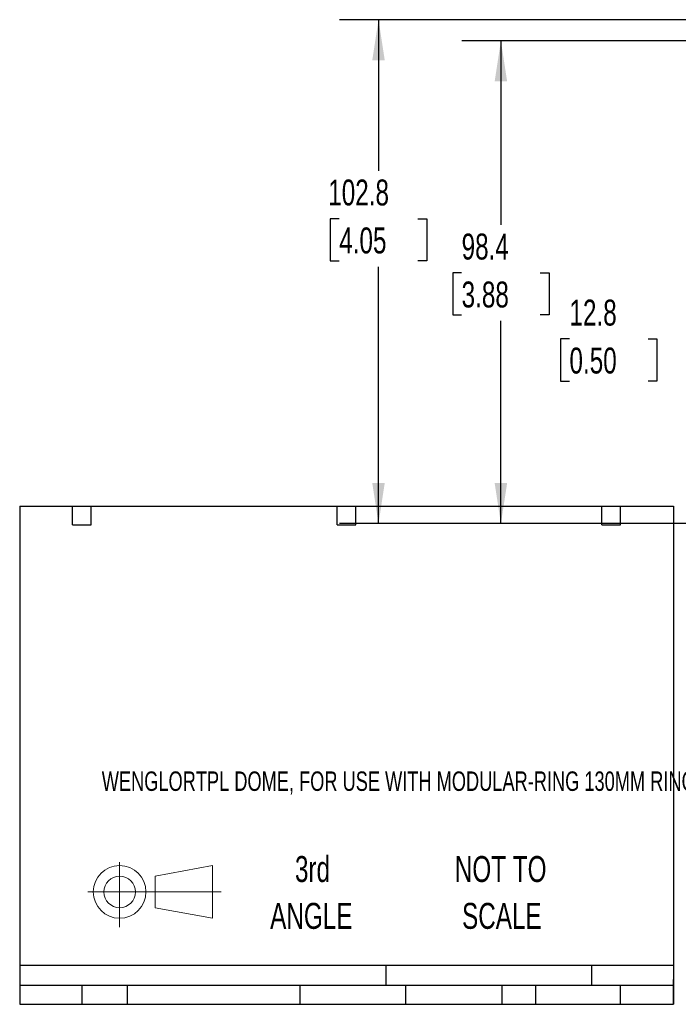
# Model space of a CAD drawing. Header units: millimetres. Extents: x 6 to 1356, y 6 to 1007.
# Tile 1 of 21: x 6 to 275, y 6 to 408. Entities that reach past the tile are written whole.
import ezdxf

# ---------------------------------------------------------------- set-up
doc = ezdxf.new("R2010")
doc.units = ezdxf.units.MM
doc.header["$LTSCALE"] = 5
doc.layers.add('DIMENSIONS', color=140, linetype='Continuous', lineweight=25)
doc.layers.add('TEXT', color=140, linetype='Continuous', lineweight=25)
doc.styles.add('SLDTEXTSTYLE0', font='TXT', dxfattribs={"width": 0.7})
doc.dimstyles.new('SLDDIMSTYLE1', dxfattribs={"dimtxt": 10.790039, "dimasz": 16.51, "dimexe": 0, "dimexo": 0.0625, "dimgap": 2.69751, "dimtad": 0, "dimtih": 1, "dimtoh": 1, "dimlfac": 0.5, "dimrnd": 1e-09, "dimzin": 12, "dimdsep": 46, "dimtxsty": 'SLDTEXTSTYLE0', "dimsah": 1, "dimcen": 0.09, "dimadec": 0, "dimazin": 3, "dimtfac": 1, "dimtmove": 0, "dimatfit": 0, "dimfxl": 0, "dimfrac": 2, "dimtolj": 1, "dimtzin": 12, "dimarcsym": 0})
doc.dimstyles.new('SLDDIMSTYLE2', dxfattribs={"dimtxt": 10.790039, "dimasz": 16.51, "dimexe": 0, "dimexo": 0.0625, "dimgap": 2.69751, "dimtad": 0, "dimtih": 1, "dimtoh": 1, "dimlfac": 0.5, "dimrnd": 1e-09, "dimzin": 12, "dimdsep": 46, "dimtxsty": 'SLDTEXTSTYLE0', "dimsah": 1, "dimcen": 0.09, "dimadec": 0, "dimazin": 3, "dimtfac": 1, "dimtofl": 0, "dimtmove": 0, "dimatfit": 3, "dimfxl": 0, "dimfrac": 2, "dimtolj": 1, "dimtzin": 12, "dimarcsym": 0})

# ---------------------------------------------------------------- blocks, each defined once
blk = doc.blocks.new('Block11')
at = {"color": 7, "linetype": 'Continuous', "lineweight": 18}
for p, q in [((12.94, 26.55), (12.94, 0)), ((27.4, 20.84), (50.88, 25.16)), ((50.88, 25.16), (50.88, 3.66)), ((27.4, 7.98), (27.4, 20.84)), ((0, 14.41), (54.37, 14.41)), ((27.4, 7.98), (50.88, 3.66))]:
    blk.add_line(p, q, dxfattribs=at)
for radius in [10.75, 6.43]:
    blk.add_circle((12.94, 14.41), radius, dxfattribs=at)
blk = doc.blocks.new('Block12')
at = {"color": 7, "linetype": 'Continuous'}
blk.add_blockref('Block11', (0, 0), dxfattribs=at)
blk = doc.blocks.new('SW_NOTE_0_3')
at = {"layer": 'TEXT', "color": 0, "char_height": 10.583, "attachment_point": 2, "style": 'SLDTEXTSTYLE0'}
for s, insert in [('NOT TO', (26.29, 13.64)), ('SCALE', (26.77, -5.47))]:
    blk.add_mtext(s, dxfattribs=dict(at, insert=insert))
blk = doc.blocks.new('SW_NOTE_0_4')
at = {"layer": 'TEXT', "color": 0, "char_height": 10.583, "attachment_point": 2, "style": 'SLDTEXTSTYLE0'}
for s, insert in [('3rd', (11.58, 13.64)), ('ANGLE', (11.09, -5.47))]:
    blk.add_mtext(s, dxfattribs=dict(at, insert=insert))
blk = doc.blocks.new('_D_1')
at = {"layer": 'DIMENSIONS'}
for p, q in [((230.64, 277.66), (227.02, 277.66)), ((227.02, 277.66), (227.02, 260.51)), ((262.71, 277.66), (266.33, 277.66)), ((266.33, 277.66), (266.33, 260.51)), ((282.16, 277.66), (296.75, 277.66)), ((296.75, 277.66), (296.75, 227.87)), ((227.02, 260.51), (230.64, 260.51)), ((266.33, 260.51), (262.71, 260.51)), ((391.22, 227.87), (280.88, 227.87)), ((353.44, 202.37), (280.88, 202.37)), ((296.75, 202.37), (296.75, 170.62))]:
    blk.add_line(p, q, dxfattribs=at)
for points in [[(296.75, 227.87), (299.29, 244.38), (294.21, 244.38)], [(296.75, 202.37), (294.21, 185.86), (299.29, 185.86)]]:
    blk.add_solid(points, dxfattribs=at)
at = {"layer": 'DIMENSIONS', "char_height": 10.583, "attachment_point": 1, "style": 'SLDTEXTSTYLE0'}
for s, insert in [('12.8', (230.64, 293.72)), ('0.50', (230.64, 274.16))]:
    blk.add_mtext(s, dxfattribs=dict(at, insert=insert))
blk = doc.blocks.new('_D_3')
at = {"layer": 'DIMENSIONS'}
for p, q in [((492.29, 407.87), (136.86, 407.87)), ((152.74, 407.87), (152.74, 346.2)), ((136.71, 326.64), (133.08, 326.64)), ((133.08, 326.64), (133.08, 309.49)), ((168.77, 326.64), (172.39, 326.64)), ((172.39, 326.64), (172.39, 309.49)), ((133.08, 309.49), (136.71, 309.49)), ((172.39, 309.49), (168.77, 309.49)), ((152.74, 202.37), (152.74, 307.07)), ((353.44, 202.37), (136.86, 202.37))]:
    blk.add_line(p, q, dxfattribs=at)
for points in [[(152.74, 407.87), (150.2, 391.36), (155.28, 391.36)], [(152.74, 202.37), (155.28, 218.88), (150.2, 218.88)]]:
    blk.add_solid(points, dxfattribs=at)
at = {"layer": 'DIMENSIONS', "char_height": 10.583, "attachment_point": 1, "style": 'SLDTEXTSTYLE0'}
for s, insert in [('102.8', (132.22, 342.69)), ('4.05', (136.71, 323.13))]:
    blk.add_mtext(s, dxfattribs=dict(at, insert=insert))
blk = doc.blocks.new('_D_4')
at = {"layer": 'DIMENSIONS'}
for p, q in [((541.8, 399.25), (186.8, 399.25)), ((202.67, 399.25), (202.67, 324.16)), ((186.64, 304.6), (183.02, 304.6)), ((183.02, 304.6), (183.02, 287.45)), ((218.71, 304.6), (222.33, 304.6)), ((222.33, 304.6), (222.33, 287.45)), ((183.02, 287.45), (186.64, 287.45)), ((222.33, 287.45), (218.71, 287.45)), ((202.67, 202.37), (202.67, 285.03)), ((353.44, 202.37), (186.8, 202.37))]:
    blk.add_line(p, q, dxfattribs=at)
for points in [[(202.67, 399.25), (200.13, 382.74), (205.21, 382.74)], [(202.67, 202.37), (205.21, 218.88), (200.13, 218.88)]]:
    blk.add_solid(points, dxfattribs=at)
at = {"layer": 'DIMENSIONS', "char_height": 10.583, "attachment_point": 1, "style": 'SLDTEXTSTYLE0'}
for s, insert in [('98.4', (186.64, 320.65)), ('3.88', (186.64, 301.09))]:
    blk.add_mtext(s, dxfattribs=dict(at, insert=insert))

msp = doc.modelspace()

# ---------------------------------------------------------------- linework, layer by layer
at = {"layer": 'TEXT'}
for p, q in [((6.35, 209.55), (273.05, 209.55)), ((6.35, 209.55), (6.35, 6.35)), ((27.94, 201.93), (27.94, 209.55)), ((35.56, 201.93), (35.56, 209.55)), ((135.89, 201.93), (135.89, 209.55)), ((143.51, 201.93), (143.51, 209.55)), ((243.84, 201.93), (243.84, 209.55)), ((251.46, 201.93), (251.46, 209.55)), ((273.05, 209.55), (273.05, 6.35)), ((27.94, 201.93), (35.56, 201.93)), ((135.89, 201.93), (143.51, 201.93)), ((243.84, 201.93), (251.46, 201.93)), ((273.05, 22.126), (6.35, 22.126)), ((155.759, 22.126), (155.759, 13.97)), ((239.575, 22.126), (239.575, 13.97)), ((273.05, 6.35), (273.05, 16.51)), ((273.05, 13.97), (6.35, 13.97)), ((31.75, 13.97), (31.75, 6.35)), ((50.212, 13.97), (50.212, 6.35)), ((120.646, 13.97), (120.646, 6.35)), ((163.78, 13.97), (163.78, 6.35)), ((203.024, 13.97), (203.024, 6.35)), ((216.812, 13.97), (216.812, 6.35)), ((251.349, 13.97), (251.349, 6.35)), ((6.35, 6.35), (273.05, 6.35))]:
    msp.add_line(p, q, dxfattribs=at)

# ---------------------------------------------------------------- block references
for name, p in [('Block12', (34.19, 37.769)), ('SW_NOTE_0_4', (114.237, 53.177)), ('SW_NOTE_0_3', (176.286, 53.177))]:
    msp.add_blockref(name, p, dxfattribs=at)

# ---------------------------------------------------------------- texts
at = {"layer": 'TEXT', "insert": (39.829, 101.311), "char_height": 7.9375, "attachment_point": 1, "style": 'SLDTEXTSTYLE0'}
msp.add_mtext('WENGLORTPL DOME, FOR USE WITH MODULAR-RING 130MM RING LIGHTS.', dxfattribs=at)

# ---------------------------------------------------------------- dimensions: what is measured, and where the dimension line sits
at = {"layer": 'DIMENSIONS'}
for base, p1, p2, dimstyle, picture, middle in [((152.739, 407.865), (359.788, 202.365), (498.642, 407.865), 'SLDDIMSTYLE2', '_D_3', (152.739, 326.636)), ((202.675, 202.365), (548.151, 399.252), (359.788, 202.365), 'SLDDIMSTYLE2', '_D_4', (202.675, 304.596)), ((296.75, 227.865), (359.788, 202.365), (397.57, 227.865), 'SLDDIMSTYLE1', '_D_1', (296.75, 277.663))]:
    dim = msp.add_linear_dim(base=base, p1=p1, p2=p2, angle=90, dimstyle=dimstyle, dxfattribs=at)
    dim.commit()
    dim.dimension.update_dxf_attribs({"geometry": picture, "text_midpoint": middle, "dimtype": 160})

doc.saveas('drawing.dxf')
